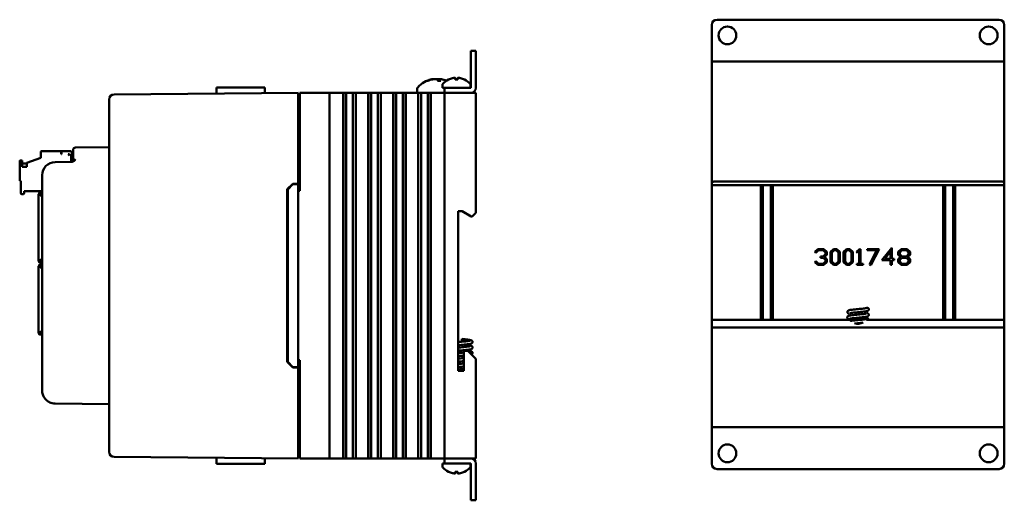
# Model space of a CAD drawing. Header units: inches. Extents: x 1.8 to 24, y 1.2 to 18.
# Tile 14 of 14: x 14.6 to 24, y 7.4 to 12. Entities that reach past the tile are written whole.
import ezdxf

# ---------------------------------------------------------------- set-up
doc = ezdxf.new("R2010")
doc.units = ezdxf.units.IN
doc.header["$LTSCALE"] = 0.8
doc.header["$MEASUREMENT"] = 0
doc.layers.add('Visible (ANSI)', color=7, linetype='Continuous', lineweight=50)

msp = doc.modelspace()

# ---------------------------------------------------------------- linework, layer by layer
at = {"layer": 'Visible (ANSI)'}
for p, q in [((21.2523, 12.0183), (23.9523, 12.0183)), ((21.2023, 11.6662), (21.2023, 11.9683)), ((24.0023, 11.9683), (24.0023, 11.6662)), ((18.896, 11.6691), (18.896, 11.7191)), ((18.9438, 11.7191), (18.896, 11.7191)), ((18.9438, 11.7191), (18.9438, 11.6691)), ((18.896, 11.6691), (18.896, 11.3669)), ((18.9438, 11.3669), (18.9438, 11.6691)), ((21.2023, 11.6183), (21.2023, 11.6662)), ((21.2023, 11.6183), (21.2223, 11.6183)), ((21.2023, 11.6183), (21.2023, 10.4493)), ((21.2223, 11.6183), (23.9823, 11.6183)), ((23.9823, 11.6183), (24.0023, 11.6183)), ((24.0023, 11.6183), (24.0023, 11.6662)), ((24.0023, 10.4493), (24.0023, 11.6183)), ((18.4856, 11.4339), (18.4789, 11.4339)), ((18.6077, 11.4339), (18.5818, 11.4339)), ((18.5929, 11.449), (18.5916, 11.4339)), ((18.7709, 11.4467), (18.7466, 11.4467)), ((18.7477, 11.4597), (18.7489, 11.4467)), ((18.7698, 11.4597), (18.7686, 11.4467)), ((17.2438, 11.3191), (15.4823, 11.3037)), ((16.4617, 11.3691), (16.4612, 11.3123)), ((16.4617, 11.3691), (16.6737, 11.3691)), ((16.8225, 11.3691), (16.6737, 11.3691)), ((16.8225, 11.3691), (16.9229, 11.3691)), ((17.2438, 11.3191), (17.2438, 11.2691)), ((17.2588, 11.3191), (17.2588, 10.3791)), ((17.2588, 11.3191), (17.2638, 11.3191)), ((17.2638, 11.3191), (17.5238, 11.3191)), ((17.5238, 11.3191), (17.5438, 11.3191)), ((17.5438, 7.8191), (17.5438, 11.3191)), ((17.6188, 11.3191), (17.5438, 11.3191)), ((17.6188, 11.3191), (17.6699, 11.3191)), ((17.6741, 11.3191), (17.6699, 11.3191)), ((17.6741, 11.3191), (17.6752, 11.3191)), ((17.6741, 11.3191), (17.6741, 7.8191)), ((17.6752, 11.3191), (17.6764, 11.3191)), ((17.6752, 11.3191), (17.6752, 7.8191)), ((17.6764, 11.3191), (17.6917, 11.3191)), ((17.6764, 11.3191), (17.6764, 7.8191)), ((17.6917, 11.3191), (17.7037, 11.3191)), ((17.7037, 11.3191), (17.7206, 11.3191)), ((17.7037, 11.3191), (17.7037, 7.8191)), ((17.7206, 11.3191), (17.7344, 11.3191)), ((17.7344, 11.3191), (17.7361, 11.3191)), ((17.7361, 11.3191), (17.7499, 11.3191)), ((17.7499, 11.3191), (17.7668, 11.3191)), ((17.7668, 11.3191), (17.7788, 11.3191)), ((17.7668, 7.8191), (17.7668, 11.3191)), ((17.7788, 11.3191), (17.7941, 11.3191)), ((17.7941, 11.3191), (17.7953, 11.3191)), ((17.7941, 11.3191), (17.7941, 7.8191)), ((17.7953, 11.3191), (17.7964, 11.3191)), ((17.7953, 11.3191), (17.7953, 7.8191)), ((17.8006, 11.3191), (17.7964, 11.3191)), ((17.7964, 11.3191), (17.7964, 7.8191)), ((17.8006, 11.3191), (17.9089, 11.3191)), ((17.9131, 11.3191), (17.9089, 11.3191)), ((17.9131, 11.3191), (17.9142, 11.3191)), ((17.9131, 11.3191), (17.9131, 7.8191)), ((17.9142, 11.3191), (17.9154, 11.3191)), ((17.9142, 11.3191), (17.9142, 7.8191)), ((17.9154, 11.3191), (17.9307, 11.3191)), ((17.9154, 11.3191), (17.9154, 7.8191)), ((17.9307, 11.3191), (17.9427, 11.3191)), ((17.9427, 11.3191), (17.9596, 11.3191)), ((17.9427, 11.3191), (17.9427, 7.8191)), ((17.9596, 11.3191), (17.9734, 11.3191)), ((17.9734, 11.3191), (17.9751, 11.3191)), ((17.9751, 11.3191), (17.9889, 11.3191)), ((17.9889, 11.3191), (18.0058, 11.3191)), ((18.0058, 7.8191), (18.0058, 11.3191)), ((18.0058, 11.3191), (18.0178, 11.3191)), ((18.0178, 11.3191), (18.0331, 11.3191)), ((18.0331, 11.3191), (18.0343, 11.3191)), ((18.0331, 11.3191), (18.0331, 7.8191)), ((18.0343, 11.3191), (18.0354, 11.3191)), ((18.0343, 11.3191), (18.0343, 7.8191)), ((18.0396, 11.3191), (18.0354, 11.3191)), ((18.0354, 11.3191), (18.0354, 7.8191)), ((18.0396, 11.3191), (18.1479, 11.3191)), ((18.1521, 11.3191), (18.1479, 11.3191)), ((18.1521, 11.3191), (18.1532, 11.3191)), ((18.1521, 11.3191), (18.1521, 7.8191)), ((18.1532, 11.3191), (18.1544, 11.3191)), ((18.1532, 11.3191), (18.1532, 7.8191)), ((18.1544, 11.3191), (18.1697, 11.3191)), ((18.1544, 11.3191), (18.1544, 7.8191)), ((18.1697, 11.3191), (18.1817, 11.3191)), ((18.1817, 11.3191), (18.1986, 11.3191)), ((18.1817, 11.3191), (18.1817, 7.8191)), ((18.1986, 11.3191), (18.2124, 11.3191)), ((18.2124, 11.3191), (18.2141, 11.3191)), ((18.2141, 11.3191), (18.2279, 11.3191)), ((18.2279, 11.3191), (18.2448, 11.3191)), ((18.2448, 7.8191), (18.2448, 11.3191)), ((18.2448, 11.3191), (18.2568, 11.3191)), ((18.2568, 11.3191), (18.2721, 11.3191)), ((18.2721, 11.3191), (18.2733, 11.3191)), ((18.2721, 11.3191), (18.2721, 7.8191)), ((18.2733, 11.3191), (18.2744, 11.3191)), ((18.2733, 11.3191), (18.2733, 7.8191)), ((18.2786, 11.3191), (18.2744, 11.3191)), ((18.2744, 11.3191), (18.2744, 7.8191)), ((18.2786, 11.3191), (18.3869, 11.3191)), ((18.3823, 11.3572), (18.3823, 11.3191)), ((18.3911, 11.3191), (18.3869, 11.3191)), ((18.3911, 11.3191), (18.3922, 11.3191)), ((18.3911, 11.3191), (18.3911, 7.8191)), ((18.3922, 11.3191), (18.3934, 11.3191)), ((18.3922, 11.3191), (18.3922, 7.8191)), ((18.3934, 11.3191), (18.4087, 11.3191)), ((18.3934, 11.3191), (18.3934, 7.8191)), ((18.4087, 11.3191), (18.4207, 11.3191)), ((18.4207, 11.3191), (18.4376, 11.3191)), ((18.4207, 11.3191), (18.4207, 7.8191)), ((18.4376, 11.3191), (18.4514, 11.3191)), ((18.4514, 11.3191), (18.4531, 11.3191)), ((18.4531, 11.3191), (18.4669, 11.3191)), ((18.4669, 11.3191), (18.4838, 11.3191)), ((18.4838, 7.8191), (18.4838, 11.3191)), ((18.4838, 11.3191), (18.4958, 11.3191)), ((18.4958, 11.3191), (18.5111, 11.3191)), ((18.5111, 11.3191), (18.5123, 11.3191)), ((18.5111, 11.3191), (18.5111, 7.8191)), ((18.5123, 11.3191), (18.5134, 11.3191)), ((18.5123, 11.3191), (18.5123, 7.8191)), ((18.5176, 11.3191), (18.5134, 11.3191)), ((18.5134, 11.3191), (18.5134, 7.8191)), ((18.5176, 11.3191), (18.6238, 11.3191)), ((18.6238, 11.395), (18.6238, 11.3669)), ((18.6238, 11.3669), (18.6438, 11.3669)), ((18.6438, 11.3191), (18.6238, 11.3191)), ((18.6438, 11.3669), (18.6438, 11.3191)), ((18.6438, 11.3669), (18.6938, 11.3669)), ((18.6438, 11.3191), (18.6638, 11.3191)), ((18.6438, 11.3191), (18.6438, 7.8191)), ((18.6638, 11.3191), (18.9238, 11.3191)), ((18.8959, 11.3669), (18.6938, 11.3669)), ((18.8959, 11.3191), (18.6938, 11.3191)), ((18.8938, 11.395), (18.8938, 11.3669)), ((18.9238, 11.3191), (18.9438, 11.3191)), ((18.9438, 10.1701), (18.9438, 11.3191)), ((15.4328, 11.2533), (15.4328, 11.2537)), ((15.4328, 11.2533), (15.4328, 7.8849)), ((17.2438, 10.4491), (17.2438, 11.2691)), ((17.2438, 11.2501), (17.2588, 11.2501)), ((14.7787, 10.7509), (14.7787, 10.6958)), ((14.7866, 10.7588), (14.9756, 10.7588)), ((14.9756, 10.7313), (14.9756, 10.7588)), ((14.9795, 10.7588), (15.0661, 10.7588)), ((14.9795, 10.7313), (14.9795, 10.7588)), ((15.0779, 10.7194), (15.0779, 10.747)), ((15.0888, 10.7448), (15.0888, 10.7698)), ((15.0888, 10.7448), (15.0888, 10.6818)), ((15.4328, 10.7976), (15.1135, 10.7948)), ((14.5779, 10.6643), (14.5779, 10.4832)), ((14.6015, 10.6722), (14.5858, 10.6722)), ((14.6015, 10.6108), (14.6015, 10.6722)), ((14.6449, 10.6471), (14.7787, 10.6958)), ((15.0705, 10.6569), (14.9167, 10.6556)), ((14.9795, 10.7313), (14.9756, 10.7313)), ((15.0425, 10.7313), (15.0543, 10.7194)), ((15.0543, 10.7313), (15.0425, 10.7313)), ((15.0543, 10.7313), (15.0543, 10.7194)), ((15.07, 10.6577), (15.07, 10.7194)), ((15.07, 10.7194), (15.0888, 10.7194)), ((14.6015, 10.6407), (14.6449, 10.6407)), ((14.6449, 10.6108), (14.6015, 10.6108)), ((14.6449, 10.6471), (14.6449, 10.6108)), ((14.5858, 10.4753), (14.5897, 10.4753)), ((14.5897, 10.4753), (14.5897, 10.3572)), ((14.7928, 10.5306), (14.7928, 8.4701)), ((21.2223, 10.4693), (23.9823, 10.4693)), ((14.6212, 10.3572), (14.6212, 10.3769)), ((14.6212, 10.3769), (14.7928, 10.3769)), ((17.1388, 10.3953), (17.1917, 10.4486)), ((17.1388, 8.7429), (17.1388, 10.3953)), ((17.1438, 10.3932), (17.1938, 10.4437)), ((17.1438, 10.3932), (17.1438, 8.745)), ((17.1917, 10.4486), (17.2438, 10.4491)), ((17.2438, 10.4441), (17.1938, 10.4437)), ((17.2438, 10.4441), (17.2438, 10.4491)), ((17.2438, 8.6941), (17.2438, 10.4441)), ((17.2438, 10.3791), (17.2588, 10.3791)), ((21.2023, 10.4343), (21.2023, 10.4493)), ((24.0023, 10.4343), (21.2023, 10.4343)), ((21.2023, 9.1473), (21.2023, 10.4343)), ((21.6728, 10.4343), (21.6728, 9.1473)), ((21.6921, 9.1473), (21.6921, 10.4343)), ((21.7685, 9.1473), (21.7685, 10.4343)), ((21.7878, 9.1473), (21.7878, 10.4343)), ((23.4168, 10.4343), (23.4168, 9.1473)), ((23.4361, 9.1473), (23.4361, 10.4343)), ((23.5125, 9.1473), (23.5125, 10.4343)), ((23.5318, 9.1473), (23.5318, 10.4343)), ((24.0023, 10.4493), (24.0023, 10.4343)), ((24.0023, 10.4343), (24.0023, 9.1473)), ((14.5976, 10.3494), (14.6134, 10.3494)), ((14.7595, 10.3494), (14.7595, 9.7128)), ((14.7595, 10.3494), (14.763, 10.3494)), ((14.763, 10.3494), (14.7686, 10.3494)), ((14.7928, 10.3613), (14.7713, 10.3613)), ((14.7713, 10.3613), (14.7713, 10.3578)), ((14.7713, 10.3522), (14.7713, 10.3578)), ((14.7928, 10.3229), (14.7713, 10.3443)), ((14.7765, 10.3494), (14.7928, 10.3332)), ((14.7792, 10.3455), (14.7792, 10.3467)), ((14.7792, 10.3455), (14.7792, 10.3364)), ((18.7758, 10.1851), (18.8138, 10.1851)), ((18.7758, 8.6581), (18.7758, 10.1851)), ((18.8138, 10.1851), (18.9004, 10.1351)), ((18.9004, 10.1351), (18.9088, 10.1351)), ((18.9088, 10.1351), (18.9238, 10.1501)), ((18.9438, 10.1701), (18.9238, 10.1501)), ((22.1882, 9.7953), (22.2188, 9.8239)), ((22.2243, 9.8113), (22.1979, 9.7862)), ((22.2188, 9.8239), (22.2742, 9.8239)), ((22.2686, 9.8113), (22.2243, 9.8113)), ((22.2895, 9.7915), (22.2686, 9.8113)), ((22.2742, 9.8239), (22.3031, 9.7968)), ((22.3395, 9.7968), (22.3683, 9.8239)), ((22.3738, 9.8113), (22.3529, 9.7915)), ((22.3683, 9.8239), (22.3987, 9.8239)), ((22.3932, 9.8113), (22.3738, 9.8113)), ((22.4141, 9.7915), (22.3932, 9.8113)), ((22.3987, 9.8239), (22.4276, 9.7968)), ((22.4641, 9.7968), (22.4929, 9.8239)), ((22.4984, 9.8113), (22.4775, 9.7915)), ((22.4929, 9.8239), (22.5233, 9.8239)), ((22.5178, 9.8113), (22.4984, 9.8113)), ((22.5387, 9.7915), (22.5178, 9.8113)), ((22.5233, 9.8239), (22.5521, 9.7968)), ((22.5869, 9.7953), (22.6175, 9.8239)), ((22.6135, 9.8023), (22.5966, 9.7862)), ((22.6135, 9.6834), (22.6135, 9.8023)), ((22.6175, 9.8239), (22.6269, 9.8239)), ((22.6269, 9.8239), (22.6269, 9.6834)), ((22.6899, 9.8239), (22.8056, 9.8239)), ((22.6899, 9.8113), (22.6899, 9.8239)), ((22.7837, 9.8113), (22.6899, 9.8113)), ((22.7118, 9.6761), (22.7837, 9.8113)), ((22.8056, 9.8239), (22.7234, 9.67)), ((22.831, 9.7177), (22.9259, 9.8366)), ((22.9259, 9.8366), (22.9259, 9.7304)), ((22.9873, 9.7968), (23.0161, 9.8239)), ((23.0216, 9.8113), (23.0008, 9.7915)), ((23.0161, 9.8239), (23.0715, 9.8239)), ((23.0659, 9.8113), (23.0216, 9.8113)), ((23.0868, 9.7915), (23.0659, 9.8113)), ((23.0715, 9.8239), (23.1004, 9.7968)), ((14.7713, 9.7128), (14.7595, 9.7128)), ((14.7595, 9.7128), (14.7595, 9.7077)), ((14.7674, 9.7128), (14.7674, 9.7077)), ((14.7713, 9.7128), (14.7928, 9.7343)), ((14.7928, 9.724), (14.7765, 9.7077)), ((14.7765, 9.7077), (14.7765, 9.6959)), ((14.7792, 9.7207), (14.7792, 9.7105)), ((22.1979, 9.7862), (22.1882, 9.7953)), ((22.1882, 9.6994), (22.1979, 9.7085)), ((22.1979, 9.7085), (22.2243, 9.6834)), ((22.2414, 9.7537), (22.2686, 9.7537)), ((22.2414, 9.7409), (22.2414, 9.7537)), ((22.2686, 9.7409), (22.2414, 9.7409)), ((22.2686, 9.7537), (22.2895, 9.7734)), ((22.2895, 9.7213), (22.2686, 9.7409)), ((22.3031, 9.7682), (22.2808, 9.7475)), ((22.2808, 9.7475), (22.3031, 9.7265)), ((22.2895, 9.7734), (22.2895, 9.7915)), ((22.2895, 9.7031), (22.2895, 9.7213)), ((22.3031, 9.7968), (22.3031, 9.7682)), ((22.3031, 9.7265), (22.3031, 9.6979)), ((22.3395, 9.6979), (22.3395, 9.7968)), ((22.3529, 9.7915), (22.3529, 9.7031)), ((22.4141, 9.7031), (22.4141, 9.7915)), ((22.4276, 9.7968), (22.4276, 9.6979)), ((22.4641, 9.6979), (22.4641, 9.7968)), ((22.4775, 9.7915), (22.4775, 9.7031)), ((22.5387, 9.7031), (22.5387, 9.7915)), ((22.5521, 9.7968), (22.5521, 9.6979)), ((22.5966, 9.7862), (22.5869, 9.7953)), ((22.9124, 9.7177), (22.831, 9.7177)), ((22.9124, 9.7987), (22.8579, 9.7304)), ((22.8579, 9.7304), (22.9124, 9.7304)), ((22.9124, 9.7304), (22.9124, 9.7987)), ((22.9124, 9.6724), (22.9124, 9.7177)), ((22.9259, 9.7304), (22.9492, 9.7304)), ((22.9259, 9.7177), (22.9259, 9.6724)), ((22.9492, 9.7177), (22.9259, 9.7177)), ((22.9492, 9.7304), (22.9492, 9.7177)), ((22.9873, 9.7682), (22.9873, 9.7968)), ((23.0093, 9.7475), (22.9873, 9.7682)), ((22.9873, 9.7265), (23.0093, 9.7475)), ((22.9873, 9.6979), (22.9873, 9.7265)), ((23.0008, 9.7915), (23.0008, 9.7734)), ((23.0008, 9.7734), (23.0216, 9.7537)), ((23.0216, 9.7409), (23.0008, 9.7213)), ((23.0008, 9.7213), (23.0008, 9.7031)), ((23.0216, 9.7537), (23.0659, 9.7537)), ((23.0659, 9.7409), (23.0216, 9.7409)), ((23.0659, 9.7537), (23.0868, 9.7734)), ((23.0868, 9.7213), (23.0659, 9.7409)), ((23.1004, 9.7682), (23.0781, 9.7475)), ((23.0781, 9.7475), (23.1004, 9.7265)), ((23.0868, 9.7734), (23.0868, 9.7915)), ((23.0868, 9.7031), (23.0868, 9.7213)), ((23.1004, 9.7968), (23.1004, 9.7682)), ((23.1004, 9.7265), (23.1004, 9.6979)), ((14.7595, 9.6553), (14.7595, 9.6605)), ((14.7713, 9.6553), (14.7595, 9.6553)), ((14.7595, 9.0187), (14.7595, 9.6553)), ((14.7674, 9.6553), (14.7674, 9.6605)), ((14.7713, 9.7038), (14.7765, 9.7038)), ((14.7713, 9.6959), (14.7765, 9.6959)), ((14.7713, 9.6723), (14.7765, 9.6723)), ((14.7713, 9.6644), (14.7765, 9.6644)), ((14.7928, 9.6339), (14.7713, 9.6553)), ((14.7928, 9.6959), (14.7765, 9.6959)), ((14.7765, 9.6723), (14.7928, 9.6723)), ((14.7765, 9.6605), (14.7765, 9.6723)), ((14.7765, 9.6605), (14.7928, 9.6442)), ((14.7792, 9.6577), (14.7792, 9.6475)), ((22.2188, 9.671), (22.1882, 9.6994)), ((22.2742, 9.671), (22.2188, 9.671)), ((22.2243, 9.6834), (22.2686, 9.6834)), ((22.2686, 9.6834), (22.2895, 9.7031)), ((22.3031, 9.6979), (22.2742, 9.671)), ((22.3683, 9.671), (22.3395, 9.6979)), ((22.3529, 9.7031), (22.3738, 9.6834)), ((22.3987, 9.671), (22.3683, 9.671)), ((22.3738, 9.6834), (22.3932, 9.6834)), ((22.3932, 9.6834), (22.4141, 9.7031)), ((22.4276, 9.6979), (22.3987, 9.671)), ((22.4929, 9.671), (22.4641, 9.6979)), ((22.4775, 9.7031), (22.4984, 9.6834)), ((22.5233, 9.671), (22.4929, 9.671)), ((22.4984, 9.6834), (22.5178, 9.6834)), ((22.5178, 9.6834), (22.5387, 9.7031)), ((22.5521, 9.6979), (22.5233, 9.671)), ((22.5903, 9.6834), (22.6135, 9.6834)), ((22.5903, 9.671), (22.5903, 9.6834)), ((22.6502, 9.671), (22.5903, 9.671)), ((22.6269, 9.6834), (22.6502, 9.6834)), ((22.6502, 9.6834), (22.6502, 9.671)), ((22.7234, 9.67), (22.7118, 9.6761)), ((22.9259, 9.6724), (22.9124, 9.6724)), ((23.0161, 9.671), (22.9873, 9.6979)), ((23.0008, 9.7031), (23.0216, 9.6834)), ((23.0715, 9.671), (23.0161, 9.671)), ((23.0216, 9.6834), (23.0659, 9.6834)), ((23.0659, 9.6834), (23.0868, 9.7031)), ((23.1004, 9.6979), (23.0715, 9.671)), ((22.5248, 9.1473), (21.2023, 9.1473)), ((21.2023, 9.0913), (21.2023, 9.1473)), ((22.5117, 9.1473), (22.5117, 9.1523)), ((22.6224, 9.1683), (22.6926, 9.1683)), ((22.639, 9.1666), (22.6926, 9.1666)), ((24.0023, 9.1473), (22.6818, 9.1473)), ((22.6926, 9.1683), (22.6926, 9.1666)), ((22.6926, 9.1666), (22.6929, 9.1666)), ((22.6929, 9.1666), (22.6929, 9.158)), ((24.0023, 9.1473), (24.0023, 9.0913)), ((21.2023, 9.0913), (21.2023, 8.1183)), ((23.9823, 9.0713), (21.2223, 9.0713)), ((24.0023, 8.1183), (24.0023, 9.0913)), ((14.763, 9.0187), (14.7595, 9.0187)), ((14.7686, 9.0187), (14.763, 9.0187)), ((14.7713, 9.0239), (14.7928, 9.0453)), ((14.7713, 9.0159), (14.7713, 9.0104)), ((14.7713, 9.0104), (14.7713, 9.0069)), ((14.7928, 9.0069), (14.7713, 9.0069)), ((14.7928, 9.035), (14.7765, 9.0187)), ((14.7792, 9.0317), (14.7792, 9.0227)), ((14.7792, 9.0215), (14.7792, 9.0227)), ((18.8098, 8.9628), (18.8098, 8.9365)), ((18.8678, 8.8481), (18.8278, 8.8481)), ((18.8278, 8.8481), (18.8278, 8.6581)), ((18.9238, 8.7921), (18.8678, 8.8481)), ((18.9238, 8.7921), (18.9438, 8.7721)), ((18.9438, 7.8191), (18.9438, 8.7721)), ((17.1917, 8.6895), (17.1388, 8.7429)), ((17.1938, 8.6945), (17.1438, 8.745)), ((17.2438, 8.6891), (17.1917, 8.6895)), ((17.2438, 8.6941), (17.1938, 8.6945)), ((17.2588, 8.7591), (17.2438, 8.7591)), ((17.2438, 8.6891), (17.2438, 8.6941)), ((17.2438, 7.8691), (17.2438, 8.6891)), ((17.2588, 8.7591), (17.2588, 7.8191)), ((18.8278, 8.6581), (18.7758, 8.6581)), ((14.9167, 8.3451), (15.4328, 8.3406)), ((21.2223, 8.1183), (21.2023, 8.1183)), ((21.2023, 8.1183), (21.2023, 8.0705)), ((21.2223, 8.1183), (23.9823, 8.1183)), ((24.0023, 8.1183), (23.9823, 8.1183)), ((24.0023, 8.1183), (24.0023, 8.0705)), ((21.2023, 7.7683), (21.2023, 8.0705)), ((24.0023, 8.0705), (24.0023, 7.7683)), ((15.4328, 7.8845), (15.4328, 7.8849)), ((15.4823, 7.8345), (17.2438, 7.8191)), ((16.4617, 7.7691), (16.4612, 7.8259)), ((17.2438, 7.8881), (17.2588, 7.8881)), ((17.2438, 7.8691), (17.2438, 7.8191)), ((16.4617, 7.7691), (16.6737, 7.7691)), ((16.8225, 7.7691), (16.6737, 7.7691)), ((16.8225, 7.7691), (16.9229, 7.7691)), ((17.2638, 7.8191), (17.2588, 7.8191)), ((17.2638, 7.8191), (17.5238, 7.8191)), ((17.5438, 7.8191), (17.5238, 7.8191)), ((17.5438, 7.8191), (17.6188, 7.8191)), ((17.6699, 7.8191), (17.6188, 7.8191)), ((17.6699, 7.8191), (17.6741, 7.8191)), ((17.6741, 7.8191), (17.6752, 7.8191)), ((17.6752, 7.8191), (17.6764, 7.8191)), ((17.6764, 7.8191), (17.6917, 7.8191)), ((17.7037, 7.8191), (17.6917, 7.8191)), ((17.7206, 7.8191), (17.7037, 7.8191)), ((17.7344, 7.8191), (17.7206, 7.8191)), ((17.7361, 7.8191), (17.7344, 7.8191)), ((17.7499, 7.8191), (17.7361, 7.8191)), ((17.7668, 7.8191), (17.7499, 7.8191)), ((17.7788, 7.8191), (17.7668, 7.8191)), ((17.7788, 7.8191), (17.7941, 7.8191)), ((17.7941, 7.8191), (17.7953, 7.8191)), ((17.7953, 7.8191), (17.7964, 7.8191)), ((17.7964, 7.8191), (17.8006, 7.8191)), ((17.9089, 7.8191), (17.8006, 7.8191)), ((17.9089, 7.8191), (17.9131, 7.8191)), ((17.9131, 7.8191), (17.9142, 7.8191)), ((17.9142, 7.8191), (17.9154, 7.8191)), ((17.9154, 7.8191), (17.9307, 7.8191)), ((17.9427, 7.8191), (17.9307, 7.8191)), ((17.9596, 7.8191), (17.9427, 7.8191)), ((17.9734, 7.8191), (17.9596, 7.8191)), ((17.9751, 7.8191), (17.9734, 7.8191)), ((17.9889, 7.8191), (17.9751, 7.8191)), ((18.0058, 7.8191), (17.9889, 7.8191)), ((18.0178, 7.8191), (18.0058, 7.8191)), ((18.0178, 7.8191), (18.0331, 7.8191)), ((18.0331, 7.8191), (18.0343, 7.8191)), ((18.0343, 7.8191), (18.0354, 7.8191)), ((18.0354, 7.8191), (18.0396, 7.8191)), ((18.1479, 7.8191), (18.0396, 7.8191)), ((18.1479, 7.8191), (18.1521, 7.8191)), ((18.1521, 7.8191), (18.1532, 7.8191)), ((18.1532, 7.8191), (18.1544, 7.8191)), ((18.1544, 7.8191), (18.1697, 7.8191)), ((18.1817, 7.8191), (18.1697, 7.8191)), ((18.1986, 7.8191), (18.1817, 7.8191)), ((18.2124, 7.8191), (18.1986, 7.8191)), ((18.2141, 7.8191), (18.2124, 7.8191)), ((18.2279, 7.8191), (18.2141, 7.8191)), ((18.2448, 7.8191), (18.2279, 7.8191)), ((18.2568, 7.8191), (18.2448, 7.8191)), ((18.2568, 7.8191), (18.2721, 7.8191)), ((18.2721, 7.8191), (18.2733, 7.8191)), ((18.2733, 7.8191), (18.2744, 7.8191)), ((18.2744, 7.8191), (18.2786, 7.8191)), ((18.3869, 7.8191), (18.2786, 7.8191)), ((18.3869, 7.8191), (18.3911, 7.8191)), ((18.3911, 7.8191), (18.3922, 7.8191)), ((18.3922, 7.8191), (18.3934, 7.8191)), ((18.3934, 7.8191), (18.4087, 7.8191)), ((18.4207, 7.8191), (18.4087, 7.8191)), ((18.4376, 7.8191), (18.4207, 7.8191)), ((18.4514, 7.8191), (18.4376, 7.8191)), ((18.4531, 7.8191), (18.4514, 7.8191)), ((18.4669, 7.8191), (18.4531, 7.8191)), ((18.4838, 7.8191), (18.4669, 7.8191)), ((18.4958, 7.8191), (18.4838, 7.8191)), ((18.4958, 7.8191), (18.5111, 7.8191)), ((18.5111, 7.8191), (18.5123, 7.8191)), ((18.5123, 7.8191), (18.5134, 7.8191)), ((18.5134, 7.8191), (18.5176, 7.8191)), ((18.6238, 7.8191), (18.5176, 7.8191)), ((18.6238, 7.8191), (18.6438, 7.8191)), ((18.6438, 7.7713), (18.6238, 7.7713)), ((18.6238, 7.7432), (18.6238, 7.7713)), ((18.6638, 7.8191), (18.6438, 7.8191)), ((18.6438, 7.8191), (18.6438, 7.7713)), ((18.6938, 7.7713), (18.6438, 7.7713)), ((18.6638, 7.8191), (18.9238, 7.8191)), ((18.8959, 7.8191), (18.6938, 7.8191)), ((18.6938, 7.7713), (18.8959, 7.7713)), ((18.8938, 7.7432), (18.8938, 7.7713)), ((18.896, 7.7712), (18.896, 7.4691)), ((18.9438, 7.8191), (18.9238, 7.8191)), ((18.9438, 7.4691), (18.9438, 7.7712)), ((18.7466, 7.6914), (18.7709, 7.6914)), ((18.7477, 7.6785), (18.7489, 7.6914)), ((18.7698, 7.6785), (18.7686, 7.6914)), ((23.9523, 7.7183), (21.2523, 7.7183)), ((18.896, 7.4191), (18.896, 7.4691)), ((18.9438, 7.4691), (18.9438, 7.4191)), ((18.896, 7.4191), (18.9438, 7.4191))]:
    msp.add_line(p, q, dxfattribs=at)
for centre in [(21.3523, 11.8683), (23.8523, 11.8683), (21.3523, 7.8683), (23.8523, 7.8683)]:
    msp.add_circle(centre, 0.085, dxfattribs=at)
for centre, radius, start, end in [((21.2523, 11.9683), 0.05, 90, 180), ((23.9523, 11.9683), 0.05, 0, 90), ((18.5688, 11.2096), 0.2425, 100.82657, 138.45912), ((18.5688, 11.2096), 0.2425, 67.7051, 79.17343), ((18.6388, 11.395), 0.015, 138.38839, 180), ((18.7588, 11.2884), 0.1755, 115.97376, 138.38839), ((18.6843, 11.4411), 0.0056, 93.03124, 115.97376), ((18.8332, 11.4411), 0.0056, 64.02624, 86.96876), ((18.7588, 11.2884), 0.1755, 41.61161, 64.02624), ((18.8788, 11.395), 0.015, 0, 41.61161), ((18.4023, 11.3572), 0.02, 138.45912, 180), ((18.8959, 11.3669), 0.0000394, 270, 0), ((18.8959, 11.3669), 0.0478, 270, 0), ((15.4828, 11.2537), 0.05, 90.5, 180), ((14.7866, 10.7509), 0.00787, 90, 180), ((15.0661, 10.747), 0.0118, 0, 90), ((15.1138, 10.7698), 0.025, 90.5, 180), ((14.5858, 10.6643), 0.00787, 90, 180), ((14.9178, 10.5306), 0.125, 90.5, 180), ((15.0638, 10.6818), 0.025, 270.5, 0), ((14.5858, 10.4832), 0.00787, 180, 270), ((21.2223, 10.4493), 0.02, 90, 180), ((23.9823, 10.4493), 0.02, 0, 90), ((14.5976, 10.3572), 0.00787, 180, 270), ((14.6134, 10.3572), 0.00787, 270, 0), ((14.7713, 10.3494), 0.0118, 90, 180), ((14.7713, 10.3494), 0.00394, 90, 180), ((14.7713, 9.7077), 0.0118, 180, 270), ((14.7713, 9.7077), 0.00394, 180, 270), ((14.7713, 9.6605), 0.0118, 90, 180), ((14.7713, 9.6605), 0.00394, 90, 180), ((22.69, 9.247), 0.015, 0, 130.96262), ((22.6023, 9.2053), 0.0968, 216.81457, 226.95183), ((21.2223, 9.0913), 0.02, 180, 270), ((22.6023, 9.2053), 0.0968, 250.49621, 299.72048), ((23.9823, 9.0913), 0.02, 270, 0), ((14.7713, 9.0187), 0.0118, 180, 270), ((14.7713, 9.0187), 0.00394, 180, 270), ((14.9178, 8.4701), 0.125, 180, 216.37208), ((15.4828, 7.8845), 0.05, 180, 269.5), ((18.6388, 7.7432), 0.015, 180, 221.61161), ((18.7588, 7.8498), 0.1755, 221.61161, 244.02624), ((18.7588, 7.8498), 0.1755, 295.97376, 318.38839), ((18.8788, 7.7432), 0.015, 318.38839, 0), ((18.8959, 7.7712), 0.0478, 0, 90), ((18.8959, 7.7712), 0.0000394, 0, 90), ((21.2523, 7.7683), 0.05, 180, 270), ((23.9523, 7.7683), 0.05, 270, 0), ((18.6843, 7.697), 0.0056, 244.02624, 266.96876), ((18.8332, 7.697), 0.0056, 273.03124, 295.97376)]:
    msp.add_arc(centre, radius, start, end, dxfattribs=at)
for centre, major_axis, ratio, start_param, end_param in [((18.5711, 11.2105), (-0.0807, 0.2284), 0.965147, 6.148166, 6.347066), ((18.5656, 11.2105), (0.0626, 0.234), 0.941411, 0.440211, 0.639111), ((18.578, 11.2105), (-0.0218, 0.2413), 0.24677, 5.8685, 6.067399), ((18.5597, 11.2105), (0.0223, 0.2412), 0.325805, 5.920934, 6.119834), ((18.7584, 11.2889), (0.1419, 0.103), 0.994184, 1.162703, 1.391464), ((18.765, 11.2889), (-0.0153, 0.1747), 0.063267, 0.217042, 0.445804), ((18.7525, 11.2889), (0.0153, 0.1747), 0.063267, 5.837382, 6.066143), ((18.7592, 11.2889), (0.1419, -0.103), 0.994184, 1.750128, 1.978889), ((18.7584, 7.8492), (-0.1419, 0.103), 0.994184, 1.750128, 1.978889), ((18.765, 7.8492), (-0.0153, -0.1747), 0.063267, 5.837382, 6.066143), ((18.7525, 7.8492), (0.0153, -0.1747), 0.063267, 0.217042, 0.445804), ((18.7592, 7.8492), (-0.1419, -0.103), 0.994184, 1.162703, 1.391464)]:
    msp.add_ellipse(centre, major_axis=major_axis, ratio=ratio, start_param=start_param, end_param=end_param, dxfattribs=at)
for points, knots in [([(18.4765, 11.4335), (18.4765, 11.4335), (18.4765, 11.4335), (18.4772, 11.4338), (18.4781, 11.4339), (18.4789, 11.4339)], [0.017596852, 0.017596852, 0.017596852, 0.017596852, 0.01762601, 0.01762601, 0.023499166, 0.023499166, 0.023499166, 0.023499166]), ([(18.5441, 11.4496), (18.5435, 11.4498), (18.5426, 11.45), (18.5396, 11.45), (18.537, 11.4499), (18.5308, 11.4491), (18.527, 11.4485), (18.5226, 11.4476), (18.5217, 11.4475), (18.5209, 11.4473)], [0.03899714, 0.03899714, 0.03899714, 0.03899714, 0.06091597, 0.06091597, 0.0912553, 0.0912553, 0.12159464, 0.12159464, 0.12829742, 0.12829742, 0.12829742, 0.12829742]), ([(18.5284, 11.4473), (18.5321, 11.4481), (18.5364, 11.4488), (18.5448, 11.4497), (18.5489, 11.4499), (18.5561, 11.45), (18.5596, 11.4499), (18.5652, 11.4491), (18.5674, 11.4485), (18.569, 11.4476), (18.5693, 11.4475), (18.5695, 11.4473)], [0, 0, 0, 0, 0.030458, 0.030458, 0.060916, 0.060916, 0.0912553, 0.0912553, 0.1215946, 0.1215946, 0.1282974, 0.1282974, 0.1282974, 0.1282974]), ([(18.5934, 11.4496), (18.5904, 11.4498), (18.5876, 11.45), (18.5814, 11.45), (18.5779, 11.4499), (18.5723, 11.4491), (18.5702, 11.4485), (18.5688, 11.4478), (18.5688, 11.4478), (18.5688, 11.4478)], [0.03899714, 0.03899714, 0.03899714, 0.03899714, 0.06091597, 0.06091597, 0.0912553, 0.0912553, 0.12159464, 0.12159464, 0.12200406, 0.12200406, 0.12200406, 0.12200406]), ([(18.5945, 11.4473), (18.5933, 11.4481), (18.5927, 11.4488), (18.5933, 11.4497), (18.5944, 11.4499), (18.5979, 11.45), (18.6005, 11.4499), (18.6068, 11.4491), (18.6105, 11.4485), (18.6142, 11.4478), (18.6142, 11.4478), (18.6143, 11.4478)], [0, 0, 0, 0, 0.030458, 0.030458, 0.060916, 0.060916, 0.0912553, 0.0912553, 0.1215946, 0.1215946, 0.1220041, 0.1220041, 0.1220041, 0.1220041]), ([(18.6077, 11.4339), (18.6079, 11.4339), (18.6082, 11.4338), (18.6084, 11.4335), (18.6084, 11.4335), (18.6084, 11.4335)], [0.070224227, 0.070224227, 0.070224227, 0.070224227, 0.076097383, 0.076097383, 0.076126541, 0.076126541, 0.076126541, 0.076126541]), ([(18.7207, 11.4593), (18.7238, 11.4601), (18.7272, 11.4607), (18.7336, 11.4616), (18.7366, 11.4618), (18.7414, 11.4619), (18.7435, 11.4618), (18.7465, 11.4612), (18.7474, 11.4606), (18.7477, 11.4598), (18.7478, 11.4596), (18.7477, 11.4593)], [0, 0, 0, 0, 0.0245201, 0.0245201, 0.0490401, 0.0490401, 0.0733788, 0.0733788, 0.0977174, 0.0977174, 0.1059587, 0.1059587, 0.1059587, 0.1059587]), ([(18.7465, 11.4462), (18.7465, 11.4462), (18.7465, 11.4463), (18.7465, 11.4466), (18.7465, 11.4467), (18.7466, 11.4467)], [0.015061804, 0.015061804, 0.015061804, 0.015061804, 0.015911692, 0.015911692, 0.021209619, 0.021209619, 0.021209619, 0.021209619]), ([(18.7698, 11.4593), (18.7697, 11.4601), (18.7701, 11.4607), (18.7724, 11.4616), (18.7742, 11.4618), (18.7784, 11.4619), (18.7811, 11.4618), (18.7872, 11.4612), (18.7905, 11.4606), (18.7947, 11.4598), (18.7958, 11.4596), (18.7969, 11.4593)], [0, 0, 0, 0, 0.0245201, 0.0245201, 0.0490401, 0.0490401, 0.0733788, 0.0733788, 0.0977174, 0.0977174, 0.1059587, 0.1059587, 0.1059587, 0.1059587]), ([(18.7709, 11.4467), (18.771, 11.4467), (18.771, 11.4466), (18.771, 11.4463), (18.771, 11.4462), (18.7711, 11.4462)], [0.063402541, 0.063402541, 0.063402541, 0.063402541, 0.068700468, 0.068700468, 0.069550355, 0.069550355, 0.069550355, 0.069550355]), ([(15.0705, 10.6569), (15.0744, 10.6569), (15.0789, 10.6577), (15.0892, 10.6616), (15.094, 10.6647), (15.1036, 10.6721), (15.1085, 10.6772), (15.1134, 10.6822), (15.1135, 10.6822), (15.1135, 10.6823)], [0, 0, 0, 0, 0.0302867, 0.0302867, 0.0656682, 0.0656682, 0.1146511, 0.1146511, 0.1151055, 0.1151055, 0.1151055, 0.1151055]), ([(14.7686, 10.3494), (14.7689, 10.3486), (14.7694, 10.3477), (14.7703, 10.346), (14.7708, 10.3452), (14.7713, 10.3443)], [-0.01526468, -0.01526468, -0.01526468, -0.01526468, -0.00763234, -0.00763234, 0, 0, 0, 0]), ([(14.7765, 10.3494), (14.7756, 10.35), (14.7748, 10.3505), (14.773, 10.3514), (14.7722, 10.3519), (14.7713, 10.3522)], [-0.01526468, -0.01526468, -0.01526468, -0.01526468, -0.00763234, -0.00763234, 0, 0, 0, 0]), ([(22.5179, 9.2029), (22.5151, 9.2035), (22.5126, 9.2043), (22.5082, 9.2064), (22.5062, 9.2075), (22.5034, 9.2104), (22.5026, 9.2114), (22.5009, 9.2141), (22.5002, 9.216), (22.4995, 9.2197), (22.4995, 9.2217), (22.5001, 9.2253), (22.5007, 9.227), (22.5025, 9.2301), (22.5035, 9.2314), (22.5057, 9.2335), (22.5069, 9.2343), (22.5093, 9.2357), (22.5106, 9.2363), (22.5145, 9.2378), (22.5172, 9.2385), (22.5239, 9.2399), (22.5279, 9.2406), (22.5402, 9.2425), (22.5496, 9.2436), (22.5687, 9.2457), (22.5784, 9.2466), (22.5976, 9.2485), (22.6074, 9.2494), (22.6259, 9.2512), (22.635, 9.2521), (22.6511, 9.2538), (22.6585, 9.2547), (22.6705, 9.2564), (22.6755, 9.2572), (22.68, 9.2583), (22.681, 9.2586), (22.6818, 9.2588), (22.6819, 9.2589), (22.6819, 9.2589)], [10.9855775, 10.9855775, 10.9855775, 10.9855775, 11.0318591, 11.0318591, 11.0617515, 11.0617515, 11.0745402, 11.0745402, 11.091637, 11.091637, 11.1077299, 11.1077299, 11.123754, 11.123754, 11.1398912, 11.1398912, 11.1567343, 11.1567343, 11.1788416, 11.1788416, 11.2280759, 11.2280759, 11.2821775, 11.2821775, 11.371265, 11.371265, 11.4469871, 11.4469871, 11.5198386, 11.5198386, 11.5914273, 11.5914273, 11.6617308, 11.6617308, 11.7296264, 11.7296264, 11.7590811, 11.7590811, 11.7725428, 11.7725428, 11.7725428, 11.7725428]), ([(22.705, 9.247), (22.705, 9.2451), (22.7047, 9.2432), (22.7034, 9.2397), (22.7024, 9.2382), (22.7004, 9.2357), (22.6992, 9.2347), (22.697, 9.233), (22.6958, 9.2324), (22.6929, 9.231), (22.6913, 9.2304), (22.6846, 9.2285), (22.6787, 9.2275), (22.6671, 9.2257), (22.6624, 9.2251), (22.6492, 9.2235), (22.6399, 9.2226), (22.6209, 9.2207), (22.6111, 9.2197), (22.5921, 9.2179), (22.5825, 9.217), (22.565, 9.2152), (22.5567, 9.2143), (22.5425, 9.2126), (22.5363, 9.2117), (22.5294, 9.2106), (22.5275, 9.2102), (22.5247, 9.2096), (22.5237, 9.2093), (22.5228, 9.209), (22.5226, 9.2089), (22.5226, 9.2089)], [0, 0, 0, 0, 0.0165799, 0.0165799, 0.0326002, 0.0326002, 0.0489382, 0.0489382, 0.0675643, 0.0675643, 0.0989498, 0.0989498, 0.184939, 0.184939, 0.2332345, 0.2332345, 0.3113529, 0.3113529, 0.3851475, 0.3851475, 0.4572959, 0.4572959, 0.5282708, 0.5282708, 0.5975834, 0.5975834, 0.6296968, 0.6296968, 0.6578138, 0.6578138, 0.6728352, 0.6728352, 0.6728352, 0.6728352]), ([(22.5827, 9.142), (22.5785, 9.1424), (22.5743, 9.1429), (22.5613, 9.1442), (22.5529, 9.1451), (22.5378, 9.1469), (22.5311, 9.1479), (22.5198, 9.1499), (22.5154, 9.1507), (22.5092, 9.1534), (22.5071, 9.1544), (22.5039, 9.1573), (22.5029, 9.1584), (22.501, 9.1613), (22.5003, 9.1632), (22.4995, 9.1669), (22.4994, 9.1689), (22.5, 9.1725), (22.5006, 9.1743), (22.5023, 9.1774), (22.5034, 9.1787), (22.5056, 9.1808), (22.5067, 9.1817), (22.5091, 9.1831), (22.5103, 9.1837), (22.5141, 9.1852), (22.5166, 9.1859), (22.5229, 9.1873), (22.5268, 9.188), (22.5388, 9.1898), (22.5483, 9.191), (22.5676, 9.193), (22.5773, 9.194), (22.5965, 9.1959), (22.6062, 9.1968), (22.6249, 9.1986), (22.6339, 9.1995), (22.6502, 9.2012), (22.6577, 9.2021), (22.6699, 9.2038), (22.6749, 9.2047), (22.6797, 9.2057), (22.6808, 9.206), (22.6817, 9.2063), (22.6819, 9.2064), (22.6819, 9.2064)], [9.286924, 9.286924, 9.286924, 9.286924, 9.320116, 9.320116, 9.392512, 9.392512, 9.466646, 9.466646, 9.545916, 9.545916, 9.578309, 9.578309, 9.593521, 9.593521, 9.610794, 9.610794, 9.626888, 9.626888, 9.642913, 9.642913, 9.65904, 9.65904, 9.675797, 9.675797, 9.697383, 9.697383, 9.743836, 9.743836, 9.796848, 9.796848, 9.888043, 9.888043, 9.964029, 9.964029, 10.036941, 10.036941, 10.108574, 10.108574, 10.178939, 10.178939, 10.246978, 10.246978, 10.276729, 10.276729, 10.292488, 10.292488, 10.292488, 10.292488]), ([(22.6867, 9.2124), (22.6895, 9.2118), (22.692, 9.211), (22.6964, 9.2089), (22.6984, 9.2077), (22.7012, 9.2049), (22.7021, 9.2039), (22.7037, 9.2011), (22.7044, 9.1993), (22.7051, 9.1955), (22.7051, 9.1936), (22.7045, 9.19), (22.7038, 9.1882), (22.7021, 9.1852), (22.701, 9.1839), (22.6988, 9.1818), (22.6977, 9.181), (22.6953, 9.1796), (22.694, 9.179), (22.69, 9.1775), (22.6873, 9.1768), (22.6806, 9.1753), (22.6765, 9.1746), (22.6642, 9.1728), (22.6548, 9.1717), (22.6357, 9.1696), (22.626, 9.1687), (22.6068, 9.1668), (22.597, 9.1659), (22.5785, 9.1641), (22.5694, 9.1632), (22.5533, 9.1614), (22.5459, 9.1606), (22.5339, 9.1589), (22.529, 9.158), (22.5246, 9.157), (22.5235, 9.1567), (22.5228, 9.1565), (22.5226, 9.1564), (22.5226, 9.1564)], [1.3659219, 1.3659219, 1.3659219, 1.3659219, 1.4128292, 1.4128292, 1.4424634, 1.4424634, 1.4550381, 1.4550381, 1.4721173, 1.4721173, 1.4882094, 1.4882094, 1.5042334, 1.5042334, 1.5203724, 1.5203724, 1.5372304, 1.5372304, 1.5594263, 1.5594263, 1.6091371, 1.6091371, 1.6634002, 1.6634002, 1.7521668, 1.7521668, 1.8278464, 1.8278464, 1.9006875, 1.9006875, 1.9722683, 1.9722683, 2.042561, 2.042561, 2.1104309, 2.1104309, 2.1398317, 2.1398317, 2.1528938, 2.1528938, 2.1528938, 2.1528938]), ([(22.5342, 9.1366), (22.5355, 9.1368), (22.5368, 9.1369), (22.5467, 9.1383), (22.557, 9.1394), (22.577, 9.1415), (22.5868, 9.1424), (22.6059, 9.1442), (22.6156, 9.1452), (22.6336, 9.1469), (22.6423, 9.1478), (22.6574, 9.1496), (22.6642, 9.1505), (22.6747, 9.1521), (22.6788, 9.1529), (22.6815, 9.1537), (22.6819, 9.1539), (22.6819, 9.1539)], [8.3282983, 8.3282983, 8.3282983, 8.3282983, 8.3432143, 8.3432143, 8.4338318, 8.4338318, 8.5081665, 8.5081665, 8.5806117, 8.5806117, 8.6518676, 8.6518676, 8.7216701, 8.7216701, 8.7882992, 8.7882992, 8.8124772, 8.8124772, 8.8124772, 8.8124772]), ([(22.6219, 9.1683), (22.6272, 9.1678), (22.6325, 9.1672), (22.6463, 9.1658), (22.6545, 9.1649), (22.6692, 9.163), (22.6756, 9.1621), (22.6866, 9.16), (22.6906, 9.1593), (22.6971, 9.156), (22.699, 9.1548), (22.7016, 9.1519), (22.7023, 9.151), (22.7034, 9.1491), (22.7038, 9.1482), (22.7041, 9.1473)], [2.6273769, 2.6273769, 2.6273769, 2.6273769, 2.6690394, 2.6690394, 2.7415879, 2.7415879, 2.8160415, 2.8160415, 2.8966902, 2.8966902, 2.9247669, 2.9247669, 2.9361793, 2.9361793, 2.9447076, 2.9447076, 2.9447076, 2.9447076]), ([(22.6441, 9.118), (22.6437, 9.118), (22.6433, 9.1179), (22.6341, 9.117), (22.6244, 9.116), (22.6052, 9.1142), (22.5955, 9.1133), (22.5835, 9.1121), (22.5808, 9.1118), (22.5782, 9.1116)], [3.2332293, 3.2332293, 3.2332293, 3.2332293, 3.2365897, 3.2365897, 3.3119623, 3.3119623, 3.3847213, 3.3847213, 3.4055072, 3.4055072, 3.4055072, 3.4055072]), ([(22.6219, 9.1158), (22.624, 9.1156), (22.6262, 9.1154), (22.6307, 9.1149), (22.6331, 9.1147), (22.6355, 9.1144)], [4.10736374, 4.10736374, 4.10736374, 4.10736374, 4.12420433, 4.12420433, 4.14367713, 4.14367713, 4.14367713, 4.14367713]), ([(14.7713, 9.0239), (14.7708, 9.023), (14.7703, 9.0222), (14.7694, 9.0204), (14.7689, 9.0196), (14.7686, 9.0187)], [-0.01526468, -0.01526468, -0.01526468, -0.01526468, -0.00763234, -0.00763234, 0, 0, 0, 0]), ([(14.7713, 9.0159), (14.7722, 9.0163), (14.773, 9.0167), (14.7748, 9.0177), (14.7756, 9.0182), (14.7765, 9.0187)], [-0.01526468, -0.01526468, -0.01526468, -0.01526468, -0.00763234, -0.00763234, 0, 0, 0, 0]), ([(18.8098, 8.9628), (18.8193, 8.9619), (18.8289, 8.961), (18.847, 8.9592), (18.8556, 8.9583), (18.8711, 8.9564), (18.8781, 8.9555), (18.89, 8.9535), (18.8948, 8.9526), (18.9011, 8.9504), (18.9033, 8.9496), (18.9065, 8.9472), (18.9072, 8.9465), (18.9093, 8.9444), (18.9105, 8.9426), (18.9119, 8.9392), (18.9123, 8.9377), (18.9126, 8.9345), (18.9125, 8.9328), (18.9117, 8.9294), (18.911, 8.9277), (18.9092, 8.9248), (18.908, 8.9236), (18.9058, 8.9216), (18.9047, 8.9208), (18.9022, 8.9194), (18.9009, 8.9189), (18.8963, 8.9172), (18.893, 8.9165), (18.885, 8.9149), (18.8805, 8.9142), (18.8676, 8.9124), (18.8584, 8.9114), (18.8395, 8.9094), (18.8298, 8.9084), (18.8106, 8.9066), (18.8008, 8.9057), (18.7862, 8.9043), (18.7809, 8.9037), (18.7758, 8.9032)], [0, 0, 0, 0, 0.0728813, 0.0728813, 0.1450202, 0.1450202, 0.218815, 0.218815, 0.2967807, 0.2967807, 0.3346159, 0.3346159, 0.3458628, 0.3458628, 0.3655469, 0.3655469, 0.3786091, 0.3786091, 0.3930253, 0.3930253, 0.4091573, 0.4091573, 0.42532, 0.42532, 0.4424665, 0.4424665, 0.466294, 0.466294, 0.5248431, 0.5248431, 0.5807184, 0.5807184, 0.665026, 0.665026, 0.7400516, 0.7400516, 0.8127045, 0.8127045, 0.8551553, 0.8551553, 0.8551553, 0.8551553]), ([(18.7758, 8.9332), (18.7847, 8.9341), (18.7943, 8.9351), (18.8134, 8.9369), (18.823, 8.9378), (18.8411, 8.9396), (18.8498, 8.9405), (18.8649, 8.9422), (18.8717, 8.9431), (18.8821, 8.9447), (18.8862, 8.9456), (18.8889, 8.9463), (18.8894, 8.9465), (18.8894, 8.9465)], [11.0376623, 11.0376623, 11.0376623, 11.0376623, 11.1112429, 11.1112429, 11.1836872, 11.1836872, 11.2549424, 11.2549424, 11.3247436, 11.3247436, 11.3913693, 11.3913693, 11.4155055, 11.4155055, 11.4155055, 11.4155055]), ([(18.8293, 8.9084), (18.8321, 8.9081), (18.8348, 8.9079), (18.8464, 8.9067), (18.8551, 8.9058), (18.8707, 8.904), (18.8777, 8.903), (18.8897, 8.9011), (18.8945, 8.9001), (18.9009, 8.898), (18.903, 8.8972), (18.9063, 8.8948), (18.9071, 8.8941), (18.9092, 8.892), (18.9105, 8.8902), (18.9119, 8.8867), (18.9123, 8.8852), (18.9126, 8.8822), (18.9125, 8.8806), (18.9121, 8.8787), (18.912, 8.8783), (18.9116, 8.8767), (18.9111, 8.8756), (18.9097, 8.873), (18.9086, 8.8716), (18.9063, 8.8695), (18.9052, 8.8687), (18.9028, 8.8672), (18.9015, 8.8667), (18.8976, 8.8652), (18.895, 8.8645), (18.8884, 8.863), (18.8844, 8.8623), (18.8722, 8.8605), (18.8627, 8.8594), (18.8436, 8.8573), (18.8339, 8.8564), (18.8147, 8.8545), (18.805, 8.8536), (18.7888, 8.852), (18.7821, 8.8514), (18.7758, 8.8507)], [1.5300752, 1.5300752, 1.5300752, 1.5300752, 1.5514289, 1.5514289, 1.6236222, 1.6236222, 1.6973688, 1.6973688, 1.775178, 1.775178, 1.8137865, 1.8137865, 1.8255127, 1.8255127, 1.845464, 1.845464, 1.8587555, 1.8587555, 1.8719896, 1.8719896, 1.8755882, 1.8755882, 1.8864366, 1.8864366, 1.9029456, 1.9029456, 1.9197274, 1.9197274, 1.9417168, 1.9417168, 1.9902603, 1.9902603, 2.0441217, 2.0441217, 2.1336899, 2.1336899, 2.2094741, 2.2094741, 2.2823406, 2.2823406, 2.3351716, 2.3351716, 2.3351716, 2.3351716]), ([(18.7758, 8.8807), (18.7826, 8.8814), (18.7898, 8.8821), (18.8064, 8.8837), (18.8162, 8.8846), (18.8347, 8.8864), (18.8436, 8.8873), (18.8597, 8.8891), (18.867, 8.89), (18.8787, 8.8917), (18.8835, 8.8925), (18.8877, 8.8935), (18.8887, 8.8938), (18.8893, 8.894), (18.8894, 8.894), (18.8894, 8.894)], [9.5578131, 9.5578131, 9.5578131, 9.5578131, 9.6136525, 9.6136525, 9.6864331, 9.6864331, 9.7579681, 9.7579681, 9.8281964, 9.8281964, 9.8959125, 9.8959125, 9.9249875, 9.9249875, 9.9357369, 9.9357369, 9.9357369, 9.9357369]), ([(18.7758, 8.8282), (18.7821, 8.8289), (18.7888, 8.8295), (18.805, 8.8311), (18.8148, 8.832), (18.8253, 8.833), (18.8266, 8.8332), (18.8278, 8.8333)], [8.0777181, 8.0777181, 8.0777181, 8.0777181, 8.1299575, 8.1299575, 8.2028121, 8.2028121, 8.2122193, 8.2122193, 8.2122193, 8.2122193]), ([(18.8278, 8.8033), (18.8261, 8.8031), (18.8245, 8.8029), (18.8134, 8.8019), (18.8037, 8.801), (18.788, 8.7994), (18.7817, 8.7988), (18.7758, 8.7982)], [3.6802175, 3.6802175, 3.6802175, 3.6802175, 3.6928824, 3.6928824, 3.7656804, 3.7656804, 3.8152615, 3.8152615, 3.8152615, 3.8152615]), ([(18.7758, 8.7757), (18.7818, 8.7763), (18.7881, 8.777), (18.8039, 8.7785), (18.8137, 8.7794), (18.8246, 8.7805), (18.8262, 8.7806), (18.8278, 8.7808)], [6.5976455, 6.5976455, 6.5976455, 6.5976455, 6.6469959, 6.6469959, 6.7199111, 6.7199111, 6.7321549, 6.7321549, 6.7321549, 6.7321549]), ([(18.7902, 8.7772), (18.7853, 8.7776), (18.7805, 8.7781), (18.7759, 8.7786), (18.7758, 8.7786), (18.7758, 8.7786)], [7.45008262, 7.45008262, 7.45008262, 7.45008262, 7.48800248, 7.48800248, 7.48842922, 7.48842922, 7.48842922, 7.48842922]), ([(18.8293, 8.8559), (18.8345, 8.8554), (18.8396, 8.8549), (18.8533, 8.8535), (18.8616, 8.8526), (18.8763, 8.8507), (18.8828, 8.8498), (18.8938, 8.8477), (18.8979, 8.847), (18.9043, 8.8438), (18.9062, 8.8426), (18.9089, 8.8398), (18.9097, 8.8388), (18.9112, 8.8361), (18.912, 8.8342), (18.9126, 8.8305), (18.9126, 8.8286), (18.9119, 8.8249), (18.9112, 8.8232), (18.9095, 8.8202), (18.9084, 8.8189), (18.9062, 8.8168), (18.905, 8.8161), (18.9032, 8.815), (18.9024, 8.8146), (18.9016, 8.8142)], [3.010234, 3.010234, 3.010234, 3.010234, 3.0505823, 3.0505823, 3.1231067, 3.1231067, 3.1975082, 3.1975082, 3.2779191, 3.2779191, 3.3066602, 3.3066602, 3.318542, 3.318542, 3.3355627, 3.3355627, 3.3516507, 3.3516507, 3.3676747, 3.3676747, 3.383821, 3.383821, 3.400741, 3.400741, 3.4141418, 3.4141418, 3.4141418, 3.4141418]), ([(18.8769, 8.8389), (18.8807, 8.8395), (18.8838, 8.8401), (18.8874, 8.8409), (18.8885, 8.8412), (18.8893, 8.8415), (18.8894, 8.8415), (18.8894, 8.8415)], [8.36432705, 8.36432705, 8.36432705, 8.36432705, 8.41261298, 8.41261298, 8.44208337, 8.44208337, 8.45566274, 8.45566274, 8.45566274, 8.45566274]), ([(18.8278, 8.7508), (18.8238, 8.7504), (18.8198, 8.75), (18.8064, 8.7487), (18.7967, 8.7478), (18.7836, 8.7465), (18.7796, 8.7461), (18.7758, 8.7457)], [5.1601169, 5.1601169, 5.1601169, 5.1601169, 5.1906789, 5.1906789, 5.2631351, 5.2631351, 5.295182, 5.295182, 5.295182, 5.295182]), ([(18.7758, 8.7232), (18.7846, 8.7241), (18.7942, 8.7251), (18.8117, 8.7267), (18.8199, 8.7275), (18.8278, 8.7283)], [5.1177573, 5.1177573, 5.1177573, 5.1177573, 5.1906789, 5.1906789, 5.2522232, 5.2522232, 5.2522232, 5.2522232]), ([(18.7902, 8.7247), (18.786, 8.7251), (18.7819, 8.7255), (18.7772, 8.726), (18.7765, 8.726), (18.7758, 8.7261)], [5.97004701, 5.97004701, 5.97004701, 5.97004701, 6.00251243, 6.00251243, 6.00842449, 6.00842449, 6.00842449, 6.00842449]), ([(18.8278, 8.6983), (18.8269, 8.6982), (18.826, 8.6981), (18.8156, 8.6971), (18.8059, 8.6962), (18.7894, 8.6946), (18.7824, 8.6939), (18.7758, 8.6932)], [6.6399844, 6.6399844, 6.6399844, 6.6399844, 6.6469959, 6.6469959, 6.7199111, 6.7199111, 6.7750138, 6.7750138, 6.7750138, 6.7750138]), ([(18.7758, 8.6707), (18.7825, 8.6714), (18.7895, 8.6721), (18.8061, 8.6737), (18.8159, 8.6746), (18.826, 8.6756), (18.8269, 8.6757), (18.8278, 8.6758)], [3.637896, 3.637896, 3.637896, 3.637896, 3.6928824, 3.6928824, 3.7656804, 3.7656804, 3.7723885, 3.7723885, 3.7723885, 3.7723885]), ([(14.8171, 8.396), (14.8221, 8.3891), (14.8282, 8.3824), (14.8441, 8.3685), (14.8541, 8.3618), (14.8812, 8.3493), (14.8986, 8.3453), (14.9165, 8.3451), (14.9166, 8.3451), (14.9167, 8.3451)], [0, 0, 0, 0, 0.0646905, 0.0646905, 0.143745, 0.143745, 0.2537219, 0.2537219, 0.2542444, 0.2542444, 0.2542444, 0.2542444]), ([(18.7477, 7.6788), (18.7478, 7.6781), (18.7474, 7.6775), (18.7451, 7.6766), (18.7434, 7.6763), (18.7391, 7.6762), (18.7364, 7.6764), (18.7303, 7.677), (18.727, 7.6775), (18.7228, 7.6784), (18.7218, 7.6786), (18.7207, 7.6788)], [0, 0, 0, 0, 0.0245201, 0.0245201, 0.0490401, 0.0490401, 0.0733788, 0.0733788, 0.0977174, 0.0977174, 0.1059587, 0.1059587, 0.1059587, 0.1059587]), ([(18.7466, 7.6914), (18.7465, 7.6914), (18.7465, 7.6916), (18.7465, 7.6919), (18.7465, 7.692), (18.7465, 7.692)], [0.063402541, 0.063402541, 0.063402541, 0.063402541, 0.068700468, 0.068700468, 0.069550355, 0.069550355, 0.069550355, 0.069550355]), ([(18.7969, 7.6788), (18.7937, 7.6781), (18.7903, 7.6775), (18.7839, 7.6766), (18.781, 7.6763), (18.7761, 7.6762), (18.774, 7.6764), (18.771, 7.677), (18.7701, 7.6775), (18.7698, 7.6784), (18.7698, 7.6786), (18.7698, 7.6788)], [0, 0, 0, 0, 0.0244853, 0.0244853, 0.0489707, 0.0489707, 0.0733441, 0.0733441, 0.0977174, 0.0977174, 0.1059587, 0.1059587, 0.1059587, 0.1059587]), ([(18.7711, 7.692), (18.771, 7.692), (18.771, 7.6919), (18.771, 7.6916), (18.771, 7.6914), (18.7709, 7.6914)], [0.015061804, 0.015061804, 0.015061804, 0.015061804, 0.015911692, 0.015911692, 0.021209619, 0.021209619, 0.021209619, 0.021209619])]:
    msp.add_open_spline(points, degree=3, knots=knots, dxfattribs=at)
for points in [[(16.9229, 11.3691), (16.9231, 11.3427), (16.9234, 11.3163)], [(16.9229, 7.7691), (16.9231, 7.7955), (16.9234, 7.8219)]]:
    msp.add_rational_spline(points, [1.00000000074, 1.0000000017, 1.00000000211], degree=2, dxfattribs=at)
for points in [[(14.763, 10.3494), (14.7652, 10.3477), (14.7682, 10.346), (14.7713, 10.3443)], [(14.7765, 10.3494), (14.7748, 10.3526), (14.7731, 10.3556), (14.7713, 10.3578)], [(14.7595, 10.1526), (14.7595, 10.1517), (14.7595, 10.1508), (14.7595, 10.1499)], [(14.7595, 10.0411), (14.7595, 10.0402), (14.7595, 10.0393), (14.7595, 10.0384)], [(14.7595, 9.3298), (14.7595, 9.3288), (14.7595, 9.3279), (14.7595, 9.3271)], [(14.7595, 9.2182), (14.7595, 9.2174), (14.7595, 9.2165), (14.7595, 9.2156)], [(14.7713, 9.0239), (14.7682, 9.0221), (14.7652, 9.0204), (14.763, 9.0187)], [(14.7713, 9.0104), (14.7731, 9.0126), (14.7748, 9.0156), (14.7765, 9.0187)], [(18.7902, 8.8822), (18.7853, 8.8826), (18.7804, 8.8831), (18.7758, 8.8836)], [(18.7902, 8.8297), (18.7853, 8.8301), (18.7804, 8.8306), (18.7758, 8.8311)], [(18.7902, 8.6722), (18.7853, 8.6726), (18.7804, 8.6731), (18.7758, 8.6736)]]:
    msp.add_open_spline(points, degree=3, dxfattribs=at)

doc.saveas('drawing.dxf')
